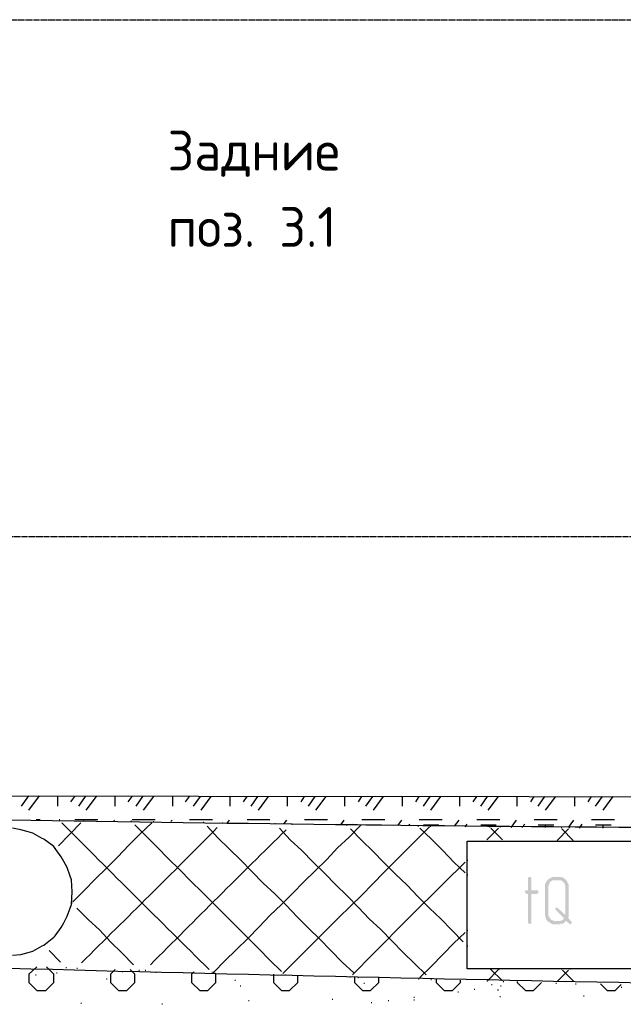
# Model space of a CAD drawing. Header units: millimetres. Extents: x -93479 to 1057970, y -66333 to 172656.
# Tile 202 of 256: x 318831 to 322616, y 51450 to 57624. Entities that reach past the tile are written whole.
import ezdxf

# ---------------------------------------------------------------- set-up
doc = ezdxf.new("R2010")
doc.units = ezdxf.units.MM
doc.linetypes.add('01 Штриховая _4 мм_', pattern=[6, 3.5, -2.5])
doc.layers.add('G-ANNO-DIMS-1', color=7, linetype='Continuous', lineweight=18)
doc.layers.add('РАЗМЕРЫ', color=7, linetype='Continuous', lineweight=9)
doc.layers.add('PDF _Геометрия', color=7, linetype='Continuous')
doc.layers.add('PDF _Сплошная заливка', color=7, linetype='Continuous')
doc.styles.add('GOST-2.304_Type-B', font='GOST_Common.ttf')

# ---------------------------------------------------------------- blocks, each defined once
blk = doc.blocks.new('геология5')
at = {"layer": 'PDF _Сплошная заливка', "transparency": 33554559}
for points in [[(-28706.6, 604784.1), (-28715, 604784.1), (-28719.3, 604775.6), (-28719.3, 604699.3), (-28736.2, 604699.3), (-28740.5, 604690.9), (-28736.2, 604682.4), (-28727.7, 604678.2), (-28719.3, 604678.2), (-28719.3, 604496), (-28715, 604491.8), (-28706.6, 604487.6), (-28702.3, 604491.8), (-28698.1, 604496), (-28698.1, 604678.2), (-28664.2, 604678.2), (-28660, 604682.4), (-28655.7, 604682.4), (-28655.7, 604699.3), (-28698.1, 604699.3), (-28698.1, 604775.6), (-28702.3, 604784.1)], [(-28596.4, 604767.1), (-28600.7, 604758.6), (-28604.9, 604754.4), (-28609.2, 604745.9), (-28613.4, 604737.5), (-28613.4, 604542.6), (-28609.2, 604534.2), (-28609.2, 604525.7), (-28604.9, 604517.2), (-28600.7, 604513), (-28596.4, 604504.5), (-28549.9, 604508.7), (-28558.3, 604508.7), (-28566.8, 604513), (-28575.3, 604517.2), (-28579.5, 604521.5), (-28583.7, 604529.9), (-28588, 604534.2), (-28592.2, 604542.6), (-28592.2, 604729), (-28588, 604737.5), (-28583.7, 604745.9), (-28579.5, 604754.4), (-28571, 604758.6), (-28566.8, 604762.9), (-28528.7, 604762.9)], [(-28528.7, 604784.1), (-28566.8, 604784.1), (-28575.3, 604779.8), (-28583.7, 604775.6), (-28588, 604771.3), (-28596.4, 604767.1), (-28528.7, 604762.9), (-28511.7, 604762.9), (-28503.3, 604758.6), (-28499, 604750.2), (-28490.6, 604745.9), (-28490.6, 604737.5), (-28486.3, 604729), (-28486.3, 604546.9), (-28465.1, 604542.6), (-28465.1, 604737.5), (-28469.4, 604745.9), (-28473.6, 604754.4), (-28477.9, 604762.9), (-28482.1, 604767.1), (-28490.6, 604771.3), (-28494.8, 604779.8), (-28503.3, 604779.8), (-28511.7, 604784.1), (-28520.2, 604784.1)], [(-28537.1, 604593.5), (-28545.6, 604589.2), (-28549.9, 604585), (-28545.6, 604576.5), (-28494.8, 604525.7), (-28499, 604517.2), (-28507.5, 604513), (-28516, 604508.7), (-28482.1, 604508.7), (-28460.9, 604491.8), (-28452.4, 604487.6), (-28448.2, 604491.8), (-28444, 604500.3), (-28448.2, 604504.5), (-28469.4, 604529.9), (-28465.1, 604534.2), (-28465.1, 604542.6), (-28486.3, 604546.9), (-28532.9, 604589.2)], [(-28516, 604508.7), (-28549.9, 604508.7), (-28596.4, 604504.5), (-28588, 604500.3), (-28579.5, 604496), (-28575.3, 604491.8), (-28566.8, 604487.6), (-28520.2, 604487.6), (-28511.7, 604491.8), (-28499, 604491.8), (-28494.8, 604496), (-28486.3, 604504.5), (-28482.1, 604508.7)]]:
    blk.add_hatch(color=7, dxfattribs=at).paths.add_polyline_path(points)
at = {"layer": 'PDF _Геометрия', "color": 7, "lineweight": 25}
for points in [[(-37008.1, 605296.5), (-24564.3, 605283.8)], [(-31895.9, 605228.8), (-31849.3, 605292.3)], [(-31849.3, 605203.4), (-31781.5, 605292.3)], [(-31667.2, 605228.8), (-31667.2, 605292.3)], [(-31586.7, 605254.2), (-31561.3, 605288.1)], [(-31535.9, 605228.8), (-31493.5, 605288.1)], [(-31489.3, 605203.4), (-31425.8, 605288.1)], [(-31307.2, 605228.8), (-31307.2, 605288.1)], [(-31226.7, 605254.2), (-31201.3, 605288.1)], [(-31175.9, 605228.8), (-31133.5, 605288.1)], [(-31129.3, 605203.4), (-31065.7, 605288.1)], [(-30947.1, 605228.8), (-30947.1, 605288.1)], [(-30866.7, 605254.2), (-30841.3, 605288.1)], [(-30815.8, 605228.8), (-30773.5, 605288.1)], [(-30769.3, 605203.4), (-30705.7, 605288.1)], [(-30587.1, 605228.8), (-30587.1, 605288.1)], [(-30502.4, 605254.2), (-30481.2, 605288.1)], [(-30455.8, 605228.8), (-30413.5, 605288.1)], [(-30409.2, 605203.4), (-30345.7, 605288.1)], [(-30227.1, 605228.8), (-30227.1, 605288.1)], [(-30142.4, 605254.2), (-30121.2, 605288.1)], [(-30095.8, 605228.8), (-30053.5, 605288.1)], [(-30049.2, 605203.4), (-29985.7, 605288.1)], [(-29867.1, 605228.8), (-29867.1, 605288.1)], [(-29782.4, 605254.2), (-29761.2, 605288.1)], [(-29735.8, 605228.8), (-29693.4, 605288.1)], [(-29689.2, 605203.4), (-29625.7, 605288.1)], [(-29507.1, 605228.8), (-29507.1, 605288.1)], [(-29422.4, 605254.2), (-29401.2, 605288.1)], [(-29375.8, 605228.8), (-29333.4, 605288.1)], [(-29329.2, 605203.4), (-29265.7, 605288.1)], [(-29147.1, 605228.8), (-29147.1, 605288.1)], [(-29062.4, 605254.2), (-29041.2, 605288.1)], [(-29015.8, 605228.8), (-28973.4, 605288.1)], [(-28969.2, 605203.4), (-28905.6, 605288.1)], [(-28787, 605228.8), (-28787, 605288.1)], [(-28702.3, 605254.2), (-28681.2, 605288.1)], [(-28655.7, 605228.8), (-28613.4, 605288.1)], [(-28609.2, 605203.4), (-28545.6, 605288.1)], [(-28427, 605228.8), (-28427, 605288.1)], [(-28342.3, 605254.2), (-28321.1, 605288.1)], [(-28295.7, 605228.8), (-28253.4, 605288.1)], [(-28249.1, 605203.4), (-28185.6, 605288.1)], [(-31802.7, 605144.1), (-31777.3, 605144.1)], [(-31662.9, 604978.9), (-31595.2, 605050.9), (-31523.2, 605122.9)], [(-31658.7, 605144.1), (-31654.5, 605144.1)], [(-31574, 604627.3), (-31502, 604699.3), (-31434.2, 604771.3), (-31362.2, 604839.1), (-31290.2, 604911.1), (-31222.5, 604983.1), (-31150.4, 605055.1), (-31078.4, 605122.9)], [(-31561.3, 605144.1), (-31417.3, 605144.1)], [(-31506.2, 605139.8), (-31502, 605139.8)], [(-31315.6, 605135.6), (-31311.4, 605139.8)], [(-31209.7, 605135.6), (-31205.5, 605135.6)], [(-31201.3, 605144.1), (-31057.3, 605144.1)], [(-31070, 605131.4), (-31065.7, 605131.4)], [(-30959.9, 605131.4), (-30951.4, 605139.8)], [(-30841.3, 605144.1), (-30697.3, 605144.1)], [(-30756.5, 605127.1), (-30752.3, 605127.1)], [(-30638, 605122.9), (-30633.7, 605122.9)], [(-30604.1, 605122.9), (-30591.4, 605139.8)], [(-30481.2, 605144.1), (-30337.2, 605144.1)], [(-30248.3, 605118.7), (-30231.3, 605139.8)], [(-30121.2, 605144.1), (-29977.2, 605144.1)], [(-29892.5, 605110.2), (-29871.3, 605139.8)], [(-29761.2, 605144.1), (-29617.2, 605144.1)], [(-29536.7, 605106), (-29511.3, 605139.8)], [(-29401.2, 605144.1), (-29257.2, 605144.1)], [(-29180.9, 605101.7), (-29151.3, 605139.8)], [(-29041.2, 605144.1), (-28897.2, 605144.1)], [(-28825.2, 605093.2), (-28791.3, 605139.8)], [(-28681.2, 605144.1), (-28537.1, 605144.1)], [(-28465.1, 605093.2), (-28431.3, 605139.8)], [(-28321.1, 605144.1), (-28177.1, 605144.1)], [(-31951, 604292.7), (-31900.1, 604297), (-31853.5, 604309.7), (-31823.9, 604318.1), (-31764.6, 604352), (-31756.1, 604356.3), (-31692.6, 604407.1), (-31684.1, 604415.6), (-31646, 604466.4), (-31629.1, 604496), (-31607.9, 604538.4), (-31590.9, 604589.2), (-31582.5, 604610.4), (-31578.2, 604690.9), (-31582.5, 604767.1), (-31590.9, 604788.3), (-31607.9, 604843.4), (-31629.1, 604881.5), (-31646, 604911.1), (-31684.1, 604961.9), (-31692.6, 604974.7), (-31756.1, 605021.2), (-31764.6, 605025.5), (-31823.9, 605059.4), (-31853.5, 605067.8), (-31900.1, 605080.5), (-31951, 605089)], [(-30265.2, 604191.1), (-30337.2, 604263.1), (-30409.2, 604335.1), (-30477, 604402.9), (-30549, 604474.9), (-30621, 604546.9), (-30693, 604618.9), (-30760.8, 604686.6), (-30832.8, 604758.6), (-30904.8, 604830.6), (-30972.6, 604898.4), (-31044.6, 604970.4), (-31116.6, 605042.4), (-31184.3, 605110.2)], [(-29812, 604182.6), (-29884, 604250.4), (-29956, 604322.4), (-30023.8, 604394.4), (-30095.8, 604462.2), (-30167.8, 604534.2), (-30235.6, 604606.2), (-30307.6, 604678.2), (-30379.6, 604745.9), (-30451.6, 604817.9), (-30519.4, 604889.9), (-30591.4, 604957.7), (-30663.4, 605029.7), (-30731.1, 605101.7)], [(-30693, 604186.8), (-30688.8, 604186.8), (-30621, 604258.9), (-30549, 604326.6), (-30477, 604398.6), (-30405, 604470.6), (-30337.2, 604542.6), (-30265.2, 604610.4), (-30193.2, 604682.4), (-30125.5, 604754.4), (-30053.5, 604822.2), (-29981.5, 604894.2), (-29913.7, 604966.2), (-29841.7, 605033.9), (-29769.7, 605106)], [(-30307.6, 605118.7), (-30303.4, 605118.7)], [(-29358.8, 604169.9), (-29430.8, 604241.9), (-29502.8, 604309.7), (-29570.6, 604381.7), (-29642.6, 604453.7), (-29714.6, 604521.5), (-29782.4, 604593.5), (-29854.4, 604665.5), (-29926.4, 604737.5), (-29994.2, 604805.2), (-30066.2, 604877.2), (-30138.2, 604949.2), (-30210.2, 605017), (-30277.9, 605089)], [(-30256.8, 604178.4), (-30189, 604246.1), (-30117, 604318.1), (-30045, 604390.2), (-29977.2, 604457.9), (-29905.2, 604529.9), (-29833.2, 604601.9), (-29761.2, 604669.7), (-29693.4, 604741.7), (-29621.4, 604813.7), (-29549.4, 604885.7), (-29481.7, 604953.5), (-29409.7, 605025.5), (-29337.7, 605097.5)], [(-30201.7, 605114.4), (-30197.5, 605114.4)], [(-29858.6, 605110.2), (-29854.4, 605110.2)], [(-29125.9, 604377.4), (-29197.9, 604449.5), (-29265.7, 604521.5), (-29337.7, 604589.2), (-29409.7, 604661.2), (-29477.4, 604733.2), (-29549.4, 604801), (-29621.4, 604873), (-29693.4, 604945), (-29761.2, 605012.8), (-29833.2, 605084.8)], [(-29824.7, 605110.2), (-29820.5, 605114.4)], [(-29769.7, 605110.2), (-29765.4, 605110.2)], [(-29735.8, 605110.2), (-29638.4, 605110.2)], [(-29689.2, 605106), (-29689.2, 605110.2)], [(-29469, 605106), (-29460.5, 605114.4)], [(-29409.7, 605101.7), (-29405.4, 605101.7)], [(-29113.2, 604809.5), (-29185.2, 604877.2), (-29252.9, 604949.2), (-29325, 605021.2), (-29397, 605089)], [(-29375.8, 605110.2), (-29278.4, 605110.2)], [(-29333.4, 605101.7), (-29329.2, 605101.7), (-29329.2, 605110.2)], [(-29113.2, 605097.5), (-29100.5, 605114.4)], [(-29015.8, 605110.2), (-28918.3, 605110.2)], [(-28977.6, 605017), (-28905.6, 605089)], [(-28969.2, 605097.5), (-28969.2, 605110.2)], [(-28960.7, 605097.5), (-28956.5, 605097.5)], [(-28880.2, 605017), (-28952.2, 605089)], [(-28897.2, 605097.5), (-28892.9, 605097.5)], [(-28757.4, 605093.2), (-28740.5, 605114.4)], [(-28655.7, 605110.2), (-28558.3, 605110.2)], [(-28609.2, 605093.2), (-28609.2, 605110.2)], [(-28537.1, 605012.8), (-28465.1, 605084.8)], [(-28511.7, 605093.2), (-28507.5, 605093.2)], [(-28435.5, 605012.8), (-28507.5, 605084.8)], [(-28460.9, 605093.2), (-28456.7, 605093.2)], [(-28397.4, 605089), (-28380.4, 605114.4)], [(-28295.7, 605110.2), (-28198.3, 605110.2)], [(-28249.1, 605089), (-28249.1, 605110.2)], [(-28986.1, 605008.5), (-28981.9, 605008.5)], [(-28871.8, 605008.5), (-28867.5, 605008.5)], [(-28541.4, 605008.5), (-28537.1, 605008.5)], [(-28427, 605008.5), (-28422.8, 605008.5)], [(-31684.1, 604961.9), (-31679.9, 604961.9)], [(-29100.5, 604889.9), (-29096.2, 604889.9)], [(-29100.5, 604796.8), (-29096.2, 604796.8)], [(-31582.5, 604623.1), (-31578.2, 604623.1)], [(-31582.5, 604618.9), (-31578.2, 604618.9)], [(-31192.8, 604233.4), (-31264.8, 604305.4), (-31336.8, 604377.4), (-31404.6, 604449.5), (-31476.6, 604517.2), (-31548.6, 604589.2)], [(-29100.5, 604449.5), (-29096.2, 604449.5)], [(-29397, 604153), (-29325, 604225), (-29252.9, 604297), (-29185.2, 604369), (-29113.2, 604436.7)], [(-31756.1, 604356.3), (-31751.9, 604356.3)], [(-31650.2, 604250.4), (-31722.2, 604322.4)], [(-29100.5, 604352), (-29096.2, 604352)], [(-31798.5, 604220.7), (-31849.3, 604174.1), (-31849.3, 604123.3), (-31798.5, 604072.5), (-31743.4, 604072.5), (-31692.6, 604123.3), (-31692.6, 604174.1), (-31739.2, 604220.7)], [(-31616.4, 604216.5), (-31612.1, 604216.5)], [(-31548.6, 604212.3), (-31544.4, 604212.3)], [(-31307.2, 604203.8), (-31336.8, 604174.1), (-31336.8, 604123.3), (-31286, 604072.5), (-31235.2, 604072.5), (-31184.3, 604123.3), (-31184.3, 604174.1), (-31214, 604203.8)], [(-31158.9, 604199.6), (-31154.7, 604199.6)], [(-31120.8, 604199.6), (-31116.6, 604199.6)], [(-28977.6, 604131.8), (-28973.4, 604131.8), (-28905.6, 604203.8)], [(-28956.5, 604208), (-28952.2, 604208)], [(-28880.2, 604131.8), (-28952.2, 604203.8)], [(-28901.4, 604208), (-28897.2, 604208)], [(-28537.1, 604127.6), (-28465.1, 604199.6)], [(-28511.7, 604208), (-28507.5, 604208)], [(-28431.3, 604127.6), (-28503.3, 604199.6)], [(-28456.7, 604208), (-28452.4, 604208)], [(-31807, 604169.9), (-31802.7, 604169.9)], [(-31675.7, 604182.6), (-31671.4, 604182.6)], [(-31362.2, 604144.5), (-31358, 604144.5)], [(-31264.8, 604191.1), (-31260.6, 604191.1)], [(-31053, 604186.8), (-31048.8, 604186.8)], [(-30811.6, 604186.8), (-30828.6, 604174.1), (-30828.6, 604123.3), (-30777.7, 604072.5), (-30726.9, 604072.5), (-30676.1, 604123.3), (-30676.1, 604174.1), (-30684.5, 604182.6)], [(-30701.5, 604186.8), (-30697.3, 604186.8)], [(-30557.5, 604136), (-30553.2, 604136)], [(-30316.1, 604174.1), (-30316.1, 604123.3), (-30265.2, 604072.5), (-30214.4, 604072.5), (-30163.6, 604123.3), (-30163.6, 604165.7)], [(-30265.2, 604169.9), (-30261, 604169.9)], [(-30244.1, 604169.9), (-30239.8, 604169.9)], [(-29837.4, 604157.2), (-29833.2, 604157.2)], [(-29807.8, 604157.2), (-29807.8, 604123.3), (-29757, 604072.5), (-29706.1, 604072.5), (-29655.3, 604123.3), (-29655.3, 604153)], [(-29786.6, 604153), (-29782.4, 604153)], [(-29405.4, 604144.5), (-29401.2, 604144.5)], [(-29329.2, 604140.3), (-29325, 604140.3)], [(-29295.3, 604140.3), (-29295.3, 604123.3), (-29244.5, 604072.5), (-29193.7, 604072.5), (-29142.8, 604123.3), (-29142.8, 604136)], [(-30523.6, 604102.1), (-30519.4, 604102.1)], [(-29748.5, 604119.1), (-29744.3, 604119.1)], [(-29058.1, 604081), (-29053.9, 604081)], [(-28948, 604110.6), (-28943.8, 604110.6)], [(-28909.9, 604076.7), (-28905.6, 604076.7)], [(-28892.9, 604102.1), (-28888.7, 604102.1)], [(-28876, 604127.6), (-28871.8, 604127.6)], [(-28787, 604127.6), (-28787, 604123.3), (-28736.2, 604072.5), (-28685.4, 604072.5), (-28634.6, 604123.3)], [(-28545.6, 604119.1), (-28541.4, 604119.1)], [(-28422.8, 604114.8), (-28418.6, 604114.8)], [(-28266.1, 604114.8), (-28223.7, 604072.5), (-28172.9, 604072.5), (-28134.8, 604110.6)], [(-28134.8, 604093.7), (-28130.5, 604093.7)], [(-29947.6, 604017.4), (-29943.3, 604017.4)], [(-29435.1, 604030.1), (-29430.8, 604030.1)], [(-29435.1, 604013.2), (-29430.8, 604013.2)], [(-29159.8, 604064), (-29155.5, 604064)], [(-28897.2, 604034.4), (-28892.9, 604034.4)], [(-28372, 604038.6), (-28367.7, 604038.6)], [(-31523.2, 603992), (-31518.9, 603992)], [(-31014.9, 603987.8), (-31010.7, 603987.8)], [(-30472.8, 604009), (-30468.5, 604009)], [(-29701.9, 603996.3), (-29697.7, 603996.3)], [(-29596, 604009), (-29591.8, 604009)]]:
    blk.add_lwpolyline(points, dxfattribs=at)
for points in [[(-35004.7, 605194.9), (-34704, 605194.9, 0.004838), (-25966.2, 605084.8)], [(-35004.7, 604292.7), (-34704, 604292.7, 0.004158), (-25966.2, 604085.2)]]:
    blk.add_lwpolyline(points, format="xyb", dxfattribs=at)
blk.add_lwpolyline([(-29100.5, 604606.2), (-29100.5, 605008.5), (-27999.2, 605008.5), (-27999.2, 604208), (-29100.5, 604208)], close=True, dxfattribs=at)
for centre, radius, start, end in [((61189.7, 697458.8), 130933.5, 224.846663, 225.416765), ((-116226.7, 690228.8), 120699.7, 314.572067, 315.142169), ((54472.2, 519097.9), 120699.7, 134.572067, 135.142169), ((-1161, 576217.8), 40033.6, 134.28416, 135.71584)]:
    blk.add_arc(centre, radius, start, end, dxfattribs=at)

msp = doc.modelspace()

# ---------------------------------------------------------------- linework, layer by layer
at = {"layer": 'PDF _Геометрия', "color": 7, "linetype": '01 Штриховая _4 мм_', "lineweight": 25}
msp.add_line((313729.5, 54383.4), (326173.3, 54383.4), dxfattribs=at)
msp.add_lwpolyline([(315982.7, 57623.6), (324419.8, 57623.6), (324419.8, 50683.4), (315982.7, 50683.4)], close=True, dxfattribs=at)

# ---------------------------------------------------------------- block references
at = {"layer": 'РАЗМЕРЫ', "color": 7}
msp.add_blockref('геология5', (350737.6, -552535.5), dxfattribs=at)

# ---------------------------------------------------------------- texts
at = {"layer": 'G-ANNO-DIMS-1', "color": 7, "insert": (319758.4, 56927.9), "char_height": 250, "width": 1150.283, "attachment_point": 1, "line_spacing_factor": 1.149209, "style": 'GOST-2.304_Type-B'}
msp.add_mtext('Задние поз. 3.1', dxfattribs=at)

doc.saveas('drawing.dxf')
